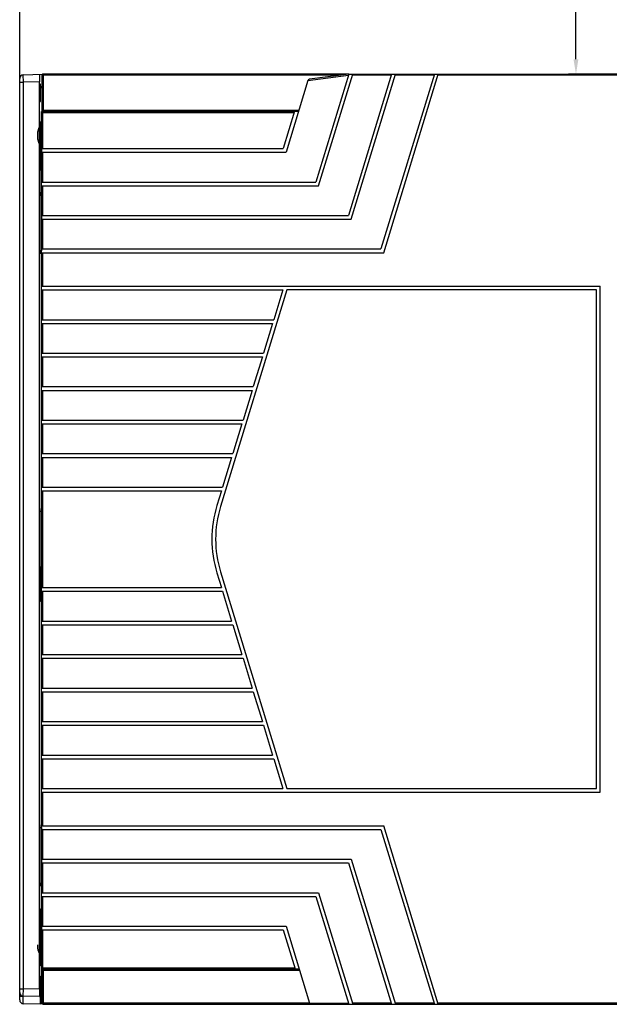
# Model space of a CAD drawing. Header units: millimetres. Extents: x -2013 to 423, y -990 to -169.
# Tile 42 of 50: x -258 to -99, y -578 to -313. Entities that reach past the tile are written whole.
import ezdxf

# ---------------------------------------------------------------- set-up
doc = ezdxf.new("R2010")
doc.units = ezdxf.units.MM
doc.header["$LTSCALE"] = 30.734
doc.header["$PDMODE"] = 3
doc.header["$PDSIZE"] = 2
doc.layers.get('0').update_dxf_attribs({"linetype": 'CONTINUOUS'})
doc.layers.get('Defpoints').update_dxf_attribs({"linetype": 'CONTINUOUS'})
doc.layers.add('02___PRT_ALL_AXES', color=7, linetype='CONTINUOUS')
doc.styles.get("Standard").update_dxf_attribs({"font": 'txt', "width": 0.707})
doc.dimstyles.get("Standard").update_dxf_attribs({"dimtxt": 3.5, "dimasz": 4, "dimexe": 2, "dimexo": 0, "dimtad": 1, "dimdsep": 46, "dimtxsty": 'Standard', "dimcen": 0.09, "dimclrt": 5, "dimadec": 0, "dimazin": 0, "dimtol": 1, "dimtp": 0.01, "dimtm": 0.01, "dimtfac": 1, "dimtofl": 0, "dimtmove": 0, "dimatfit": 3, "dimfxl": 0, "dimtolj": 1, "dimarcsym": 0})

# ---------------------------------------------------------------- blocks, each defined once
blk = doc.blocks.new('*D0')
at = {"color": 0, "lineweight": -2}
for p, q in [((-257.53, -329.98), (-257.53, -268.76)), ((-27.53, -328.11), (-27.53, -268.76)), ((-253.53, -270.76), (-151.95, -270.76)), ((-31.53, -270.76), (-140.09, -270.76))]:
    blk.add_line(p, q, dxfattribs=at)
at = {"color": 0}
for points in [[(-253.53, -270.1), (-253.53, -271.43), (-257.53, -270.76)], [(-31.53, -270.1), (-31.53, -271.43), (-27.53, -270.76)]]:
    blk.add_solid(points, dxfattribs=at)
at = {"layer": 'Defpoints', "color": 0}
for p in [(-27.53, -270.76), (-27.53, -328.11), (-257.53, -329.98)]:
    blk.add_point(p, dxfattribs=at)
at = {"color": 0, "insert": (-146.02, -270.76), "char_height": 3.5, "attachment_point": 5}
blk.add_mtext('\\A1;{\\H1.7143x;230}', dxfattribs=at)
blk = doc.blocks.new('*D21')
at = {"color": 0, "lineweight": -2}
for p, q in [((-75.23, -280.41), (-110.03, -280.41)), ((-108.03, -284.41), (-108.03, -300.05)), ((-108.03, -323.81), (-108.03, -308.17)), ((-68.23, -327.81), (-110.03, -327.81))]:
    blk.add_line(p, q, dxfattribs=at)
at = {"color": 0}
for points in [[(-108.7, -284.41), (-107.37, -284.41), (-108.03, -280.41)], [(-108.7, -323.81), (-107.37, -323.81), (-108.03, -327.81)]]:
    blk.add_solid(points, dxfattribs=at)
at = {"layer": 'Defpoints', "color": 0}
for p in [(-75.23, -280.41), (-108.03, -327.81), (-68.23, -327.81)]:
    blk.add_point(p, dxfattribs=at)
at = {"color": 0, "insert": (-108.03, -304.11), "char_height": 3.5, "attachment_point": 5}
blk.add_mtext('\\A1;{\\fSimSun|b0|i0|c134|p2;\\H1.7143x;（\\Ftxt|c134;60\\fSimSun|b0|i0|c134|p2;）}', dxfattribs=at)

msp = doc.modelspace()

# ---------------------------------------------------------------- linework, layer by layer
at = {"linetype": 'Continuous'}
for p, q in [((-256.56, -327.98), (-251.37, -327.85)), ((-256.53, -329.98), (-256.56, -327.98)), ((-251.53, -328.03), (-251.54, -328.11)), ((-251.54, -328.11), (-251.54, -337.53)), ((-251.53, -328.11), (-251.54, -328.11)), ((-251.24, -327.81), (-251.24, -328.1)), ((-169.17, -327.81), (-251.24, -327.81)), ((-251.24, -328.1), (-251.24, -337.52)), ((-171.28, -328.1), (-251.24, -328.1)), ((-180.07, -329.56), (-169.17, -328.13)), ((-169.08, -327.81), (-179.65, -329.2)), ((-169.08, -327.81), (-177.94, -356.81)), ((-177.2, -357.81), (-168.03, -327.81)), ((-157.57, -327.81), (-169.19, -365.81)), ((-169.08, -327.81), (-48.03, -327.81)), ((-168.45, -366.81), (-156.53, -327.81)), ((-157.67, -328.11), (-168.12, -328.11)), ((-146.07, -327.81), (-160.44, -374.81)), ((-159.7, -375.81), (-145.03, -327.81)), ((-146.16, -328.11), (-156.62, -328.11)), ((-48.03, -328.11), (-145.12, -328.11)), ((-257.53, -576.64), (-257.53, -328.98)), ((-257.53, -329.98), (-256.53, -329.98)), ((-252.24, -329.87), (-256.53, -329.98)), ((-256.53, -573.64), (-256.53, -329.98)), ((-252.24, -573.75), (-252.24, -329.87)), ((-180.07, -329.56), (-185.95, -348.81)), ((-251.72, -338.11), (-251.72, -338.97)), ((-251.72, -338.11), (-183.73, -338.11)), ((-251.64, -347.81), (-251.64, -338.11)), ((-251.55, -337.79), (-251.55, -337.84)), ((-251.54, -337.53), (-251.54, -337.53)), ((-251.5, -337.82), (-251.42, -337.81)), ((-251.42, -337.81), (-182.59, -337.81)), ((-251.42, -337.82), (-251.34, -337.81)), ((-251.34, -347.81), (-251.34, -337.81)), ((-251.24, -337.52), (-182.5, -337.52)), ((-183.64, -337.81), (-186.69, -347.81)), ((-251.95, -340.77), (-251.68, -340.5)), ((-251.95, -340.77), (-251.68, -340.77)), ((-251.72, -338.97), (-251.68, -339.09)), ((-251.68, -339.09), (-251.68, -350.52)), ((-251.98, -351.88), (-251.98, -341.77)), ((-251.98, -341.77), (-251.68, -341.77)), ((-251.64, -557.81), (-251.64, -347.81)), ((-251.64, -347.81), (-186.69, -347.81)), ((-251.64, -348.81), (-185.95, -348.81)), ((-251.34, -356.81), (-251.34, -348.81)), ((-251.68, -350.52), (-251.72, -350.67)), ((-251.72, -360.31), (-251.72, -350.67)), ((-251.95, -353.6), (-251.72, -353.83)), ((-251.64, -356.81), (-177.94, -356.81)), ((-251.64, -357.81), (-177.2, -357.81)), ((-251.34, -365.81), (-251.34, -357.81)), ((-252.18, -360.46), (-251.7, -360.3)), ((-252.15, -375.06), (-252.15, -360.56)), ((-252.07, -360.17), (-252.07, -360.36)), ((-252.07, -360.36), (-252.07, -360.43)), ((-251.7, -360.3), (-251.7, -375.32)), ((-251.64, -365.81), (-169.19, -365.81)), ((-251.64, -366.81), (-168.45, -366.81)), ((-251.34, -374.81), (-251.34, -366.81)), ((-252.18, -375.16), (-251.7, -375.32)), ((-252.15, -375.26), (-252.15, -375.06)), ((-252.15, -375.45), (-252.15, -375.26)), ((-251.72, -375.31), (-251.72, -445.31)), ((-251.64, -374.81), (-160.44, -374.81)), ((-252.09, -376.04), (-252.1, -376.07)), ((-251.64, -375.81), (-159.7, -375.81)), ((-251.34, -384.81), (-251.34, -375.81)), ((-251.64, -384.81), (-101.5, -384.81)), ((-251.64, -385.81), (-186.81, -385.81)), ((-251.34, -393.81), (-251.34, -385.81)), ((-251.64, -393.81), (-189.26, -393.81)), ((-251.64, -394.81), (-189.56, -394.81)), ((-251.34, -402.81), (-251.34, -394.81)), ((-251.64, -402.81), (-192.01, -402.81)), ((-251.64, -403.81), (-192.31, -403.81)), ((-251.34, -411.81), (-251.34, -403.81)), ((-251.64, -411.81), (-194.76, -411.81)), ((-251.64, -412.81), (-195.06, -412.81)), ((-251.34, -420.81), (-251.34, -412.81)), ((-251.64, -420.81), (-197.51, -420.81)), ((-251.64, -421.81), (-197.82, -421.81)), ((-251.34, -429.81), (-251.34, -421.81)), ((-251.64, -429.81), (-200.26, -429.81)), ((-251.64, -430.81), (-200.57, -430.81)), ((-251.34, -438.81), (-251.34, -430.81)), ((-251.64, -438.81), (-203.01, -438.81)), ((-251.64, -439.81), (-203.32, -439.81)), ((-251.34, -465.81), (-251.34, -439.81)), ((-251.7, -445.3), (-252.18, -445.46)), ((-252.15, -460.06), (-252.15, -445.56)), ((-252.07, -445.17), (-252.07, -445.36)), ((-252.07, -445.36), (-252.07, -445.43)), ((-251.7, -445.3), (-251.7, -460.32)), ((-252.18, -460.16), (-251.7, -460.32)), ((-252.15, -460.26), (-252.15, -460.06)), ((-252.15, -460.45), (-252.15, -460.26)), ((-251.94, -460.35), (-251.87, -460.26)), ((-251.94, -460.35), (-251.92, -460.61)), ((-251.72, -460.31), (-251.72, -530.31)), ((-252.09, -461.04), (-252.1, -461.07)), ((-251.92, -460.61), (-251.88, -460.86)), ((-251.88, -460.86), (-251.8, -461.1)), ((-251.8, -461.1), (-251.72, -461.27)), ((-251.99, -465.83), (-251.99, -463.79)), ((-251.99, -463.79), (-251.72, -463.93)), ((-251.7, -465.69), (-251.99, -465.83)), ((-251.64, -465.81), (-203.32, -465.81)), ((-251.64, -466.81), (-203.01, -466.81)), ((-251.34, -474.81), (-251.34, -466.81)), ((-251.72, -469.56), (-251.94, -469.27)), ((-251.64, -474.81), (-200.57, -474.81)), ((-251.64, -475.81), (-200.26, -475.81)), ((-251.34, -483.81), (-251.34, -475.81)), ((-251.64, -483.81), (-197.82, -483.81)), ((-251.64, -484.81), (-197.51, -484.81)), ((-251.34, -492.81), (-251.34, -484.81)), ((-251.64, -492.81), (-195.06, -492.81)), ((-251.64, -493.81), (-194.76, -493.81)), ((-251.34, -501.81), (-251.34, -493.81)), ((-251.64, -501.81), (-192.31, -501.81)), ((-251.64, -502.81), (-192.01, -502.81)), ((-251.34, -510.81), (-251.34, -502.81)), ((-251.64, -510.81), (-189.56, -510.81)), ((-251.64, -511.81), (-189.26, -511.81)), ((-251.34, -519.81), (-251.34, -511.81)), ((-251.64, -519.81), (-186.81, -519.81)), ((-251.64, -520.81), (-101.5, -520.81)), ((-251.34, -529.81), (-251.34, -520.81)), ((-251.7, -530.3), (-252.18, -530.46)), ((-252.15, -545.06), (-252.15, -530.56)), ((-252.07, -530.17), (-252.07, -530.36)), ((-252.07, -530.36), (-252.07, -530.43)), ((-251.7, -530.3), (-251.7, -545.32)), ((-251.64, -529.81), (-159.7, -529.81)), ((-251.64, -530.81), (-160.44, -530.81)), ((-251.34, -538.81), (-251.34, -530.81)), ((-160.44, -530.81), (-146.07, -577.81)), ((-145.03, -577.81), (-159.7, -529.81)), ((-251.64, -538.81), (-168.45, -538.81)), ((-251.64, -539.81), (-169.19, -539.81)), ((-251.34, -547.81), (-251.34, -539.81)), ((-169.19, -539.81), (-157.57, -577.81)), ((-168.45, -538.81), (-156.53, -577.81)), ((-252.15, -545.26), (-252.15, -545.06)), ((-252.18, -545.16), (-251.7, -545.32)), ((-252.15, -545.45), (-252.15, -545.26)), ((-252.09, -546.04), (-252.1, -546.07)), ((-251.72, -545.31), (-251.72, -555.45)), ((-251.64, -547.81), (-177.2, -547.81)), ((-251.64, -548.81), (-177.94, -548.81)), ((-251.34, -556.81), (-251.34, -548.81)), ((-177.94, -548.81), (-169.08, -577.81)), ((-177.2, -547.81), (-168.03, -577.81)), ((-251.95, -552.27), (-251.72, -552.04)), ((-252.06, -555.29), (-252.04, -554.78)), ((-252.06, -555.29), (-252.06, -557.33)), ((-251.72, -555.29), (-252.06, -555.29)), ((-251.98, -554.71), (-252.04, -554.78)), ((-251.72, -554.78), (-252.04, -554.78)), ((-251.98, -554.71), (-251.98, -554.48)), ((-251.98, -554.71), (-251.7, -554.71)), ((-251.68, -555.6), (-251.72, -555.45)), ((-251.68, -555.6), (-251.68, -567.03)), ((-252.04, -557.84), (-252.06, -557.33)), ((-252.06, -557.33), (-251.68, -557.33)), ((-251.98, -557.91), (-252.04, -557.84)), ((-252.04, -557.84), (-251.64, -557.84)), ((-251.98, -565.14), (-251.98, -557.91)), ((-251.98, -557.91), (-251.64, -557.91)), ((-251.64, -556.81), (-185.95, -556.81)), ((-251.64, -568.01), (-251.64, -557.81)), ((-251.64, -557.81), (-186.69, -557.81)), ((-251.34, -568.31), (-251.34, -557.81)), ((-186.69, -557.81), (-183.48, -568.31)), ((-185.95, -556.81), (-179.62, -577.53)), ((-251.94, -567.11), (-251.95, -567.35)), ((-251.72, -567.58), (-251.95, -567.35)), ((-251.68, -567.03), (-251.72, -567.15)), ((-251.72, -567.15), (-251.72, -568.01)), ((-251.72, -568.01), (-183.58, -568.01)), ((-251.68, -570.04), (-251.68, -568.15)), ((-251.54, -568.59), (-251.54, -568.59)), ((-251.54, -568.59), (-251.54, -577.51)), ((-251.5, -568.3), (-251.42, -568.31)), ((-251.42, -568.3), (-251.34, -568.31)), ((-251.42, -568.31), (-182.44, -568.31)), ((-251.24, -568.6), (-251.24, -577.52)), ((-251.24, -568.6), (-182.35, -568.6)), ((-251.84, -571.46), (-251.83, -571.2)), ((-251.84, -571.76), (-251.84, -571.46)), ((-251.8, -570.16), (-251.68, -570.04)), ((-251.78, -570.31), (-251.8, -570.16)), ((-251.66, -570.2), (-251.68, -570.04)), ((-251.64, -570.25), (-251.66, -570.2)), ((-251.6, -570.34), (-251.64, -570.25)), ((-251.54, -570.41), (-251.6, -570.34)), ((-257.53, -573.64), (-256.53, -573.64)), ((-256.56, -575.64), (-256.53, -573.64)), ((-252.24, -573.75), (-256.53, -573.64)), ((-252.15, -574.76), (-252.15, -573.31)), ((-252.15, -573.31), (-252.02, -573.31)), ((-252.02, -573.31), (-252.02, -575.76)), ((-251.84, -574.17), (-251.84, -571.76)), ((-251.54, -571.76), (-251.84, -571.76)), ((-251.84, -574.43), (-251.84, -574.17)), ((-251.54, -574.17), (-251.84, -574.17)), ((-257.53, -575.64), (-256.59, -575.64)), ((-252.19, -575.75), (-256.56, -575.64)), ((-252.02, -575.76), (-252.18, -575.76)), ((-251.83, -575.08), (-251.83, -575)), ((-251.78, -575.61), (-251.8, -575.77)), ((-251.72, -575.84), (-251.8, -575.77)), ((-251.72, -575.47), (-251.78, -575.61)), ((-251.62, -575.34), (-251.72, -575.47)), ((-251.72, -577.27), (-251.72, -575.84)), ((-251.54, -575.28), (-251.62, -575.34)), ((-251.37, -577.78), (-256.56, -577.64)), ((-251.53, -577.27), (-251.72, -577.27)), ((-251.53, -577.51), (-251.54, -577.51)), ((-251.53, -577.59), (-251.54, -577.51)), ((-251.24, -577.52), (-251.24, -577.81)), ((-179.62, -577.52), (-251.24, -577.52)), ((-251.24, -577.81), (-95.07, -577.81)), ((-179.63, -577.51), (-169.17, -577.51)), ((-157.67, -577.51), (-168.12, -577.51)), ((-146.16, -577.51), (-156.62, -577.51)), ((-95.53, -577.51), (-145.12, -577.51))]:
    msp.add_line(p, q, dxfattribs=at)
for points in [[(-251.24, -327.81), (-251.31, -327.82), (-251.38, -327.85), (-251.45, -327.9), (-251.49, -327.96), (-251.53, -328.03)], [(-251.24, -328.1), (-251.31, -328.1), (-251.38, -328.1), (-251.45, -328.1), (-251.5, -328.11), (-251.53, -328.11)], [(-251.58, -331.61), (-251.57, -331.33), (-251.57, -331.07)], [(-251.72, -338.11), (-251.71, -338.03), (-251.68, -337.96), (-251.63, -337.9), (-251.57, -337.85), (-251.5, -337.82)], [(-251.64, -338.11), (-251.63, -338.03), (-251.6, -337.96), (-251.55, -337.9), (-251.49, -337.85), (-251.42, -337.82)], [(-251.54, -337.53), (-251.54, -337.57), (-251.54, -337.63), (-251.55, -337.68), (-251.55, -337.74), (-251.55, -337.79)], [(-251.24, -337.52), (-251.32, -337.52), (-251.4, -337.52), (-251.46, -337.52), (-251.51, -337.53), (-251.54, -337.53)], [(-251.24, -337.52), (-251.24, -337.55), (-251.24, -337.58), (-251.25, -337.6), (-251.25, -337.63), (-251.25, -337.66), (-251.25, -337.68), (-251.25, -337.71), (-251.25, -337.73), (-251.25, -337.74), (-251.25, -337.76), (-251.25, -337.77), (-251.25, -337.78), (-251.25, -337.79), (-251.26, -337.8), (-251.26, -337.8), (-251.26, -337.81), (-251.26, -337.81), (-251.26, -337.81)], [(-251.72, -351.75), (-251.76, -351.76), (-251.98, -351.88)], [(-251.95, -353.6), (-251.96, -353.39), (-251.96, -353.19), (-251.97, -352.98), (-251.97, -352.76), (-251.97, -352.54), (-251.98, -352.32), (-251.98, -352.1), (-251.98, -351.88)], [(-251.72, -352.96), (-251.75, -353), (-251.81, -353.09), (-251.86, -353.18), (-251.9, -353.26), (-251.92, -353.35), (-251.94, -353.44), (-251.95, -353.52), (-251.95, -353.6)], [(-252.14, -360), (-252.14, -359.85), (-252.14, -359.72), (-252.13, -359.63), (-252.13, -359.57), (-252.12, -359.55)], [(-252.15, -360.56), (-252.15, -360.36), (-252.15, -360.17), (-252.14, -360)], [(-252.12, -376.07), (-252.13, -376.05), (-252.13, -375.99), (-252.14, -375.9), (-252.14, -375.77), (-252.14, -375.62), (-252.15, -375.45)], [(-252.07, -375.62), (-252.08, -375.77), (-252.08, -375.9), (-252.09, -375.99), (-252.09, -376.04)], [(-252.07, -375.19), (-252.07, -375.26), (-252.07, -375.45), (-252.07, -375.62)], [(-252.14, -445), (-252.14, -444.85), (-252.14, -444.72), (-252.13, -444.63), (-252.13, -444.57), (-252.12, -444.55)], [(-252.15, -445.56), (-252.15, -445.36), (-252.15, -445.17), (-252.14, -445)], [(-252.12, -461.07), (-252.13, -461.05), (-252.13, -460.99), (-252.14, -460.9), (-252.14, -460.77), (-252.14, -460.62), (-252.15, -460.45)], [(-252.07, -460.19), (-252.07, -460.26), (-252.07, -460.45), (-252.07, -460.62)], [(-251.96, -461.03), (-251.95, -460.69), (-251.94, -460.35)], [(-252.07, -460.62), (-252.08, -460.77), (-252.08, -460.9), (-252.09, -460.99), (-252.09, -461.04)], [(-251.99, -463.79), (-251.99, -463.45), (-251.99, -463.11), (-251.99, -462.76), (-251.98, -462.41), (-251.98, -462.06), (-251.97, -461.71)], [(-251.97, -461.71), (-251.97, -461.37), (-251.96, -461.03)], [(-251.99, -466.69), (-251.99, -466.42), (-251.99, -466.14), (-251.99, -465.83)], [(-251.94, -469.27), (-251.95, -469.1), (-251.95, -468.92), (-251.95, -468.75), (-251.96, -468.57), (-251.96, -468.38), (-251.97, -468.19), (-251.97, -468), (-251.97, -467.8), (-251.98, -467.6), (-251.98, -467.39), (-251.98, -467.17), (-251.99, -466.93), (-251.99, -466.69)], [(-251.72, -468.35), (-251.79, -468.5), (-251.87, -468.75), (-251.92, -469.01), (-251.94, -469.27)], [(-252.15, -530.56), (-252.15, -530.36), (-252.15, -530.17), (-252.14, -530)], [(-252.14, -530), (-252.14, -529.85), (-252.14, -529.72), (-252.13, -529.63), (-252.13, -529.57), (-252.12, -529.55)], [(-252.12, -546.07), (-252.13, -546.05), (-252.13, -545.99), (-252.14, -545.9), (-252.14, -545.77), (-252.14, -545.62), (-252.15, -545.45)], [(-252.07, -545.62), (-252.08, -545.77), (-252.08, -545.9), (-252.09, -545.99), (-252.09, -546.04)], [(-252.07, -545.19), (-252.07, -545.26), (-252.07, -545.45), (-252.07, -545.62)], [(-251.98, -554.48), (-251.98, -554.22), (-251.98, -553.95), (-251.97, -553.68), (-251.97, -553.4), (-251.97, -553.12), (-251.96, -552.84), (-251.96, -552.56), (-251.95, -552.27)], [(-251.95, -552.27), (-251.94, -552.51), (-251.89, -552.76), (-251.81, -553), (-251.72, -553.21)], [(-251.98, -554.48), (-251.91, -554.54), (-251.84, -554.6), (-251.77, -554.66), (-251.7, -554.71)], [(-251.68, -564.9), (-251.69, -564.9), (-251.98, -565.14)], [(-251.97, -566.22), (-251.97, -565.94), (-251.98, -565.67), (-251.98, -565.4), (-251.98, -565.14)], [(-251.96, -566.78), (-251.97, -566.5), (-251.97, -566.22)], [(-251.95, -567.35), (-251.96, -567.06), (-251.96, -566.78)], [(-251.71, -566.38), (-251.82, -566.62), (-251.89, -566.87), (-251.94, -567.11)], [(-251.72, -568.01), (-251.71, -568.09), (-251.68, -568.16), (-251.63, -568.22), (-251.57, -568.27), (-251.5, -568.3)], [(-251.64, -568.01), (-251.63, -568.09), (-251.6, -568.16), (-251.55, -568.22), (-251.49, -568.27), (-251.42, -568.3)], [(-251.55, -568.28), (-251.55, -568.32), (-251.55, -568.37)], [(-251.55, -568.37), (-251.55, -568.42), (-251.54, -568.48), (-251.54, -568.54), (-251.54, -568.59)], [(-251.24, -568.6), (-251.32, -568.6), (-251.4, -568.6), (-251.46, -568.6), (-251.51, -568.59), (-251.54, -568.59)], [(-251.26, -568.31), (-251.26, -568.31), (-251.26, -568.32), (-251.26, -568.32), (-251.25, -568.33), (-251.25, -568.34), (-251.25, -568.36), (-251.25, -568.38), (-251.25, -568.39), (-251.25, -568.41), (-251.25, -568.43), (-251.25, -568.45), (-251.25, -568.47), (-251.25, -568.48), (-251.25, -568.5), (-251.25, -568.53), (-251.24, -568.55), (-251.24, -568.57), (-251.24, -568.6)], [(-251.83, -570.92), (-251.83, -570.75), (-251.82, -570.59), (-251.82, -570.45), (-251.81, -570.33), (-251.81, -570.25), (-251.8, -570.19), (-251.8, -570.16)], [(-251.83, -571.2), (-251.83, -570.96), (-251.83, -570.92)], [(-251.54, -570.64), (-251.62, -570.58), (-251.72, -570.46), (-251.78, -570.31)], [(-251.68, -570.04), (-251.68, -570.04), (-251.67, -570.03), (-251.66, -570.03), (-251.65, -570.02), (-251.63, -570.01), (-251.61, -570), (-251.58, -569.99), (-251.55, -569.98), (-251.54, -569.97)], [(-256.59, -576.28), (-256.59, -575.97), (-256.59, -575.64)], [(-256.56, -577.64), (-256.57, -577.61), (-256.57, -577.54), (-256.58, -577.42), (-256.59, -577.26), (-256.59, -577.07), (-256.59, -576.84), (-256.59, -576.57), (-256.59, -576.28)], [(-251.83, -575), (-251.83, -574.88), (-251.84, -574.67), (-251.84, -574.43)], [(-251.8, -575.77), (-251.8, -575.73), (-251.81, -575.66), (-251.82, -575.55), (-251.82, -575.41), (-251.83, -575.25), (-251.83, -575.08)], [(-251.24, -577.52), (-251.31, -577.52), (-251.39, -577.52), (-251.45, -577.52), (-251.5, -577.52), (-251.53, -577.51)], [(-251.24, -577.81), (-251.31, -577.8), (-251.38, -577.77), (-251.45, -577.72), (-251.5, -577.66), (-251.53, -577.59)]]:
    msp.add_lwpolyline(points, dxfattribs=at)
for centre, radius, start, end in [((-256.53, -328.98), 1, 91.5, 180), ((-179.58, -329.71), 0.513, 97.5002, 163), ((-246.78, -344.31), 6, 144.7739, 215.2261), ((-246.78, -561.81), 6, 180, 215.2261), ((-256.53, -574.64), 1, 180, 268.5), ((-256.53, -576.64), 1, 180, 268.5), ((-179.24, -577.41), 0.4, 194.3609, 270)]:
    msp.add_arc(centre, radius, start, end, dxfattribs=at)
for centre, major_axis, ratio, start_param, end_param in [((-252.19, -329.87), (0, 2), 0.026177, 0.000686, 1.571482), ((-251.95, -341.77), (0, 1), 0.026186, 0.02618, 1.570796), ((-252.08, -573.31), (0, 2.5), 0.026186, -1.570796, 1.570796), ((-252.19, -573.75), (0, 2), 0.026177, 1.57011, 3.140907), ((-252.18, -574.75), (0, 1), 0.026249, -1.964789, -1.572855), ((-251.97, -575.76), (0, 2), 0.026177, 1.571481, 3.140908), ((-251.12, -575.85), (0.425, -0.425), 0.999315, -2.986895, -2.356537), ((-251.12, -575.85), (-0.425, 0.425), 0.999315, 0.017149, 0.154697), ((-251.7, -577.27), (0, 0.5), 0.026177, 1.57011, 3.140907)]:
    msp.add_ellipse(centre, major_axis=major_axis, ratio=ratio, start_param=start_param, end_param=end_param, dxfattribs=at)
msp.add_ellipse((-252.08, -332.81), major_axis=(0, 2.5), ratio=0.026186, dxfattribs=at)
at = {"layer": '02___PRT_ALL_AXES', "linetype": 'Continuous'}
for p, q in [((-185.76, -385.81), (-203.57, -444.04)), ((-186.81, -385.81), (-189.26, -393.81)), ((-102.5, -385.81), (-185.76, -385.81)), ((-102.5, -519.81), (-102.5, -385.81)), ((-101.5, -520.81), (-101.5, -384.81)), ((-189.56, -394.81), (-192.01, -402.81)), ((-192.31, -403.81), (-194.76, -411.81)), ((-195.06, -412.81), (-197.51, -420.81)), ((-197.82, -421.81), (-200.26, -429.81)), ((-200.57, -430.81), (-203.01, -438.81)), ((-203.32, -439.81), (-204.52, -443.75)), ((-204.52, -461.87), (-203.32, -465.81)), ((-203.57, -461.58), (-185.76, -519.81)), ((-203.01, -466.81), (-200.57, -474.81)), ((-200.26, -475.81), (-197.82, -483.81)), ((-197.51, -484.81), (-195.06, -492.81)), ((-194.76, -493.81), (-192.31, -501.81)), ((-192.01, -502.81), (-189.56, -510.81)), ((-189.26, -511.81), (-186.81, -519.81)), ((-185.76, -519.81), (-102.5, -519.81))]:
    msp.add_line(p, q, dxfattribs=at)
for radius in [31, 30]:
    msp.add_arc((-174.88, -452.81), radius, 163, 197, dxfattribs=at)

# ---------------------------------------------------------------- dimensions: what is measured, and where the dimension line sits
at = {"color": 2}
dim = msp.add_linear_dim(base=(-27.53, -270.76), p1=(-257.53, -329.98), p2=(-27.53, -328.11), text='{\\H1.7143x;<>}', dimstyle='Standard', override={"dimtad": 0, "dimtih": 1, "dimtoh": 1, "dimdec": 0, "dimzin": 0, "dimcen": 5.0292, "dimclrt": 0, "dimtol": 0, "dimtdec": 0, "dimtzin": 0}, dxfattribs=at)
dim.commit()
dim.dimension.update_dxf_attribs({"geometry": '*D0', "text_midpoint": (-146.02, -270.76), "dimtype": 160})
dim = msp.add_linear_dim(base=(-108.03, -327.81), p1=(-75.23, -280.41), p2=(-68.23, -327.81), angle=90, text='{\\fSimSun|b0|i0|c134|p2;\\H1.7143x;（\\Ftxt|c134;60\\fSimSun|b0|i0|c134|p2;）}', dimstyle='Standard', override={"dimtad": 0, "dimtih": 1, "dimtoh": 1, "dimdec": 0, "dimzin": 0, "dimcen": 5.0292, "dimclrt": 0, "dimtol": 0, "dimtdec": 0, "dimtzin": 0}, dxfattribs=at)
dim.commit()
dim.dimension.update_dxf_attribs({"geometry": '*D21', "text_midpoint": (-108.03, -304.11)})

doc.saveas('drawing.dxf')
